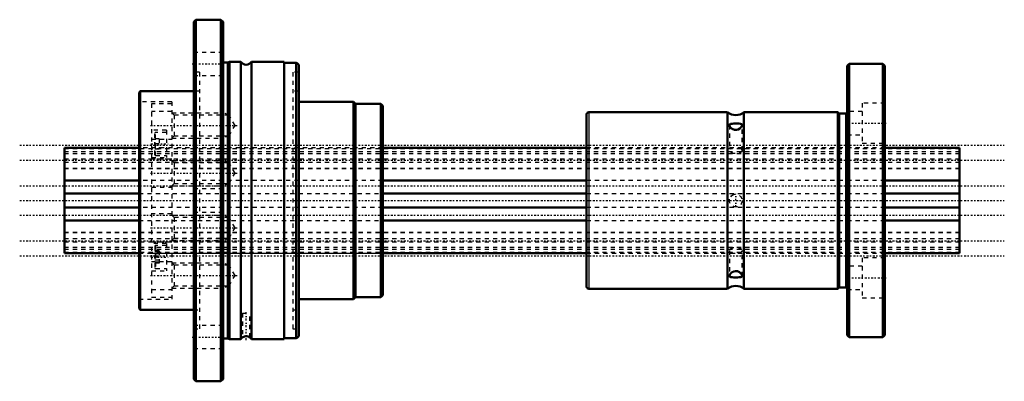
# Model space of a CAD drawing. Header units: millimetres. Extents: x -11 to 224, y -43 to 43.
import ezdxf

# ---------------------------------------------------------------- set-up
doc = ezdxf.new("R2010")
doc.units = ezdxf.units.MM
doc.linetypes.add('Center', pattern=[1.5, 0.45, -0.5, 0.05, -0.5])
doc.linetypes.add('Dashed', pattern=[2, 1, -1])
for name, color, linetype, lineweight in [('2d ConnectionPoints', 7, 'Continuous', 50), ('AM_0', 7, 'Continuous', 50), ('AM_4', 3, 'Continuous', 25), ('AM_5', 3, 'Continuous', 25), ('AM_7', 7, 'Center', 25), ('AM_9', 6, 'Dashed', 25)]:
    doc.layers.add(name, color=color, linetype=linetype, lineweight=lineweight)

# ---------------------------------------------------------------- blocks, each defined once
blk = doc.blocks.new('1_NS_2525ASpline_0_in_NS2525A_213L_4')
at = {"layer": 'AM_0'}
for p, q in [((31.25, 43), (30.75, 42.5)), ((30.75, 42.5), (30.75, -42.5)), ((31.25, 43), (31.25, -43)), ((37.25, 43), (31.25, 43)), ((37.75, 42.5), (37.25, 43)), ((37.25, 43), (37.25, -43)), ((37.75, 42.5), (37.75, -42.5)), ((39.3, 33), (38.87, 32.8)), ((39.3, 33), (39.3, -33)), ((41.98, 33), (39.3, 33)), ((41.98, 33), (41.98, -33)), ((52.25, 33), (44.52, 33)), ((44.52, 33), (44.52, -33)), ((52.25, 33), (52.25, -33)), ((38.87, 32.8), (37.75, 32.8)), ((38.87, 32.8), (38.87, -32.8)), ((55.17, 32.75), (52.25, 32.75)), ((55.17, 32.75), (55.17, -32.75)), ((55.75, 32.3), (55.75, -32.3)), ((18.05, 26), (17.75, 25.7)), ((30.75, 26), (18.05, 26)), ((18.05, 26), (18.05, -26)), ((17.75, 25.7), (17.75, -25.7)), ((68.75, 23.5), (55.75, 23.5)), ((68.75, 23.5), (68.75, -23.5)), ((69.25, 23), (68.75, 23.5)), ((75.25, 23), (69.25, 23)), ((69.25, 23), (69.25, -23)), ((75.75, 22.5), (75.25, 23)), ((75.25, 23), (75.25, -23)), ((75.75, 22.5), (75.75, -22.5)), ((68.75, -23.5), (69.25, -23)), ((69.25, -23), (75.25, -23)), ((75.25, -23), (75.75, -22.5)), ((17.75, -25.7), (18.05, -26)), ((55.75, -23.5), (68.75, -23.5)), ((18.05, -26), (30.75, -26)), ((37.75, -32.8), (38.87, -32.8)), ((38.87, -32.8), (39.3, -33)), ((52.25, -32.75), (55.17, -32.75)), ((39.3, -33), (41.98, -33)), ((44.52, -33), (52.25, -33)), ((30.75, -42.5), (31.25, -43)), ((31.25, -43), (37.25, -43)), ((37.25, -43), (37.75, -42.5))]:
    blk.add_line(p, q, dxfattribs=at)
blk.add_lwpolyline([(44.15, -32.6), (44.14, -32.59), (44.08, -32.55), (43.95, -32.47), (43.72, -32.37), (43.41, -32.3), (43.13, -32.29), (42.88, -32.33), (42.66, -32.41), (42.47, -32.51), (42.37, -32.58), (42.35, -32.6)], dxfattribs=at)
for centre, start, end in [((43.25, 33.8), 212.231, 327.769), ((54.56, 31.38), 37.7646, 66.2057), ((43.25, -33.8), 126.3933, 147.769), ((43.25, -33.8), 32.231, 53.5722), ((54.56, -31.38), 293.7943, 322.2354)]:
    blk.add_arc(centre, 1.5, start, end, dxfattribs=at)
at = {"layer": 'AM_5', "linetype": 'Dashed'}
for p, q in [((25.55, 20.85), (37.75, 20.85)), ((37.75, 14.85), (37.75, 20.85)), ((39.17, 20.31), (37.75, 20.85)), ((25.55, 14.85), (37.75, 14.85)), ((39.17, 15.4), (37.75, 14.85)), ((25.55, 9.5), (37.75, 9.5)), ((37.75, 3.5), (37.75, 9.5)), ((39.17, 8.96), (37.75, 9.5)), ((25.55, 3.5), (37.75, 3.5)), ((39.17, 4.04), (37.75, 3.5)), ((25.55, -3.5), (37.75, -3.5)), ((37.75, -9.5), (37.75, -3.5)), ((39.17, -4.04), (37.75, -3.5)), ((39.17, -8.96), (37.75, -9.5)), ((25.55, -9.5), (37.75, -9.5)), ((25.55, -14.85), (37.75, -14.85)), ((37.75, -20.85), (37.75, -14.85)), ((39.17, -15.4), (37.75, -14.85)), ((25.55, -20.85), (37.75, -20.85)), ((39.17, -20.31), (37.75, -20.85))]:
    blk.add_line(p, q, dxfattribs=at)
at = {"layer": 'AM_7'}
for p, q in [((30.4, 32.48), (38.1, 32.48)), ((20.51, 17.85), (41.34, 17.85)), ((20.57, 13.44), (24.65, 13.44)), ((20.51, 6.5), (41.34, 6.5)), ((20.51, -6.5), (41.34, -6.5)), ((20.57, -13.44), (24.65, -13.44)), ((20.51, -17.85), (41.34, -17.85)), ((43.25, -33.2), (43.25, -26.51)), ((30.4, -32.48), (38.1, -32.48))]:
    blk.add_line(p, q, dxfattribs=at)
at = {"layer": 'AM_9'}
for p, q in [((37.75, 35.23), (30.75, 35.23)), ((32.15, 30.5), (30.75, 30.5)), ((32.15, 30.5), (32.15, -30.5)), ((54.35, 30.5), (54.35, -30.5)), ((55.75, 30.5), (54.35, 30.5)), ((30.75, 29.73), (37.75, 29.73)), ((32.15, 26), (30.75, 26)), ((55.75, 26), (54.35, 26)), ((25.55, 23.5), (17.75, 23.5)), ((25.55, 23.5), (25.55, -23.5)), ((20.75, 23), (20.75, -23)), ((25.55, 23), (20.75, 23)), ((25.55, 21.15), (20.75, 21.15)), ((26.09, 20.31), (25.55, 20.85)), ((39.17, 20.31), (26.09, 20.31)), ((26.09, 20.31), (26.09, 15.4)), ((39.17, 20.31), (39.17, 15.4)), ((40.59, 17.85), (39.17, 20.31)), ((24.25, 16.69), (20.75, 16.69)), ((24.25, 16.69), (24.25, 10.19)), ((39.17, 15.4), (40.59, 17.85)), ((20.75, 14.55), (25.55, 14.55)), ((21.5, 10.89), (21.5, 15.99)), ((22.5, 14.69), (21.5, 14.69)), ((21.7, 10.69), (21.7, 16.19)), ((24.25, 16.19), (21.7, 16.19)), ((22.5, 14.69), (22.5, 12.19)), ((25.55, 14.85), (26.09, 15.4)), ((26.09, 15.4), (39.17, 15.4)), ((75.75, 12.5), (20.75, 12.5)), ((22.5, 13.44), (21.5, 13.44)), ((22.5, 12.19), (21.5, 12.19)), ((20.75, 10.19), (24.25, 10.19)), ((25.55, 9.8), (20.75, 9.8)), ((21.7, 10.69), (24.25, 10.69)), ((26.09, 8.96), (25.55, 9.5)), ((39.17, 8.96), (26.09, 8.96)), ((26.09, 8.96), (26.09, 4.04)), ((39.17, 8.96), (39.17, 4.04)), ((40.59, 6.5), (39.17, 8.96)), ((39.17, 4.04), (40.59, 6.5)), ((20.75, 3.2), (25.55, 3.2)), ((25.55, 3.5), (26.09, 4.04)), ((26.09, 4.04), (39.17, 4.04)), ((37.75, 2.75), (30.75, 2.75)), ((25.55, -3.2), (20.75, -3.2)), ((26.09, -4.04), (25.55, -3.5)), ((39.17, -4.04), (26.09, -4.04)), ((26.09, -4.04), (26.09, -8.96)), ((30.75, -2.75), (37.75, -2.75)), ((40.59, -6.5), (39.17, -4.04)), ((39.17, -4.04), (39.17, -8.96)), ((39.17, -8.96), (40.59, -6.5)), ((25.55, -9.5), (26.09, -8.96)), ((26.09, -8.96), (39.17, -8.96)), ((20.75, -9.8), (25.55, -9.8)), ((24.25, -10.19), (20.75, -10.19)), ((21.5, -10.89), (21.5, -15.99)), ((21.7, -10.69), (21.7, -16.19)), ((24.25, -10.69), (21.7, -10.69)), ((24.25, -10.19), (24.25, -16.69)), ((20.75, -12.5), (75.75, -12.5)), ((22.5, -11.99), (21.5, -11.99)), ((22.5, -12.19), (21.5, -12.19)), ((22.5, -12.71), (21.5, -12.71)), ((22.5, -13.44), (21.5, -13.44)), ((22.5, -11.99), (22.5, -14.88)), ((25.55, -14.55), (20.75, -14.55)), ((22.5, -14.16), (21.5, -14.16)), ((22.5, -14.69), (21.5, -14.69)), ((22.5, -14.88), (21.5, -14.88)), ((21.7, -16.19), (24.25, -16.19)), ((26.09, -15.4), (25.55, -14.85)), ((39.17, -15.4), (26.09, -15.4)), ((26.09, -15.4), (26.09, -20.31)), ((40.59, -17.85), (39.17, -15.4)), ((39.17, -15.4), (39.17, -20.31)), ((20.75, -16.69), (24.25, -16.69)), ((39.17, -20.31), (40.59, -17.85)), ((25.55, -20.85), (26.09, -20.31)), ((26.09, -20.31), (39.17, -20.31)), ((20.75, -21.15), (25.55, -21.15)), ((20.75, -23), (25.55, -23)), ((17.75, -23.5), (25.55, -23.5)), ((30.75, -26), (32.15, -26)), ((42.35, -26.81), (44.15, -26.81)), ((42.35, -26.81), (42.35, -32.59)), ((44.15, -32.59), (44.15, -26.81)), ((54.35, -26), (55.75, -26)), ((37.75, -29.73), (30.75, -29.73)), ((30.75, -30.5), (32.15, -30.5)), ((42.91, -32.33), (43, -32.31)), ((54.35, -30.5), (55.75, -30.5)), ((30.75, -35.23), (37.75, -35.23))]:
    blk.add_line(p, q, dxfattribs=at)
for centre, start, end in [((21.7, 15.99), 90, 180), ((21.7, 10.89), 180, 270), ((21.7, -10.89), 90, 180), ((21.7, -15.99), 180, 270)]:
    blk.add_arc(centre, 0.2, start, end, dxfattribs=at)
blk = doc.blocks.new('2_NS_2525ASpline_b_0_in_NS2525A_213L_4')
at = {"layer": 'AM_0'}
for p, q in [((186.75, 32.5), (186.25, 32)), ((186.25, 32), (186.25, -32)), ((194.75, 32.5), (186.75, 32.5)), ((186.75, 32.5), (186.75, -32.5)), ((194.75, 32.5), (194.75, -32.5)), ((195.25, 32), (194.75, 32.5)), ((195.25, 32), (195.25, -32)), ((124.25, 20.5), (124.25, -20.5)), ((157.82, 21), (124.75, 21)), ((157.82, 21), (157.82, -21)), ((161.68, 21), (161.68, -21)), ((184, 21), (161.68, 21)), ((184, 21), (184, -21)), ((185.85, 20.7), (184.45, 20.7)), ((124.75, -21), (157.82, -21)), ((161.68, -21), (184, -21)), ((184.45, -20.7), (185.85, -20.7)), ((186.25, -32), (186.75, -32.5)), ((186.75, -32.5), (194.75, -32.5)), ((194.75, -32.5), (195.25, -32))]:
    blk.add_line(p, q, dxfattribs=at)
for points in [[(159.3, 18.28), (158.86, 18.27), (158.51, 18.22), (158.29, 18.09), (158.25, 17.93)], [(158.25, 17.93), (158.26, 17.86), (158.35, 17.6), (158.57, 17.31), (158.93, 17.02), (159.43, 16.82), (159.91, 16.79), (160.33, 16.9), (160.71, 17.11), (161.03, 17.43), (161.22, 17.78), (161.25, 17.93)], [(161.25, 17.93), (161.24, 18.02), (161.12, 18.16), (160.88, 18.24), (160.49, 18.28), (159.99, 18.28), (159.51, 18.28), (159.3, 18.28)], [(161.25, -17.93), (161.25, -17.91), (161.18, -17.66), (160.99, -17.37), (160.66, -17.07), (160.18, -16.84), (159.68, -16.78), (159.25, -16.87), (158.86, -17.06), (158.52, -17.36), (158.3, -17.71), (158.25, -17.93)], [(158.25, -17.93), (158.25, -17.98), (158.35, -18.14), (158.56, -18.23), (158.92, -18.27), (159.3, -18.28)], [(159.3, -18.28), (159.74, -18.28), (160.18, -18.28), (160.57, -18.27), (160.92, -18.24), (161.17, -18.12), (161.25, -17.93)]]:
    blk.add_lwpolyline(points, dxfattribs=at)
for centre, radius, start, end in [((124.75, 20.5), 0.5, 90, 180), ((159.75, 23.3), 3, 230.0555, 309.9445), ((184.45, 21.2), 0.5, 205.8419, 270), ((185.85, 21.2), 0.5, 270, 323.1301), ((124.75, -20.5), 0.5, 180, 270), ((159.75, -23.3), 3, 50.0555, 129.9445), ((184.45, -21.2), 0.5, 90, 154.1581), ((185.85, -21.2), 0.5, 36.8699, 90)]:
    blk.add_arc(centre, radius, start, end, dxfattribs=at)
at = {"layer": 'AM_4'}
for p, q in [((124.75, 21), (124.75, -21)), ((184.45, 20.7), (184.45, -20.7)), ((185.85, 20.7), (185.85, -20.7))]:
    blk.add_line(p, q, dxfattribs=at)
at = {"layer": 'AM_7'}
for p, q in [((185.8, 18.38), (195.7, 18.38)), ((159.75, -1.57), (159.75, 1.57)), ((185.8, -18.38), (195.7, -18.38))]:
    blk.add_line(p, q, dxfattribs=at)
at = {"layer": 'AM_9'}
for p, q in [((189.85, 21.13), (186.25, 21.13)), ((189.85, 23.13), (189.85, 13.63)), ((195.25, 23.13), (189.85, 23.13)), ((158.25, 17.92), (158.25, 11.89)), ((161.25, 11.89), (161.25, 17.92)), ((186.25, 15.63), (189.85, 15.63)), ((195.25, 12.5), (124.25, 12.5)), ((189.85, 13.63), (195.25, 13.63)), ((158.55, 0.9), (158.71, 1.08)), ((158.71, 1.08), (159, 1.3)), ((159.78, -1.5), (159.45, -1.47)), ((124.25, -12.5), (195.25, -12.5)), ((158.25, -11.89), (158.25, -17.92)), ((161.25, -17.93), (161.25, -11.89)), ((189.85, -13.63), (189.85, -23.13)), ((195.25, -13.63), (189.85, -13.63)), ((189.85, -15.63), (186.25, -15.63)), ((186.25, -21.13), (189.85, -21.13)), ((189.85, -23.13), (195.25, -23.13))]:
    blk.add_line(p, q, dxfattribs=at)
blk.add_circle((159.75, 0), 1.5, dxfattribs=at)
for centre in [(159.75, 11.89), (159.75, -11.89)]:
    blk.add_ellipse(centre, major_axis=(1.5, 0), ratio=0.5, dxfattribs=at)
blk = doc.blocks.new('3_NS_2525A_213L_Shaft_0_in_NS2525A_213L_4')
at = {"layer": 'AM_0'}
for p, q in [((0, 12.5), (0, -12.5)), ((17.75, 12.5), (0, 12.5)), ((124.25, 12.5), (75.75, 12.5)), ((213, 12.5), (195.25, 12.5)), ((213, 12.5), (213, -12.5)), ((17.75, 4.74), (0, 4.74)), ((124.25, 4.74), (75.75, 4.74)), ((213, 4.74), (195.25, 4.74)), ((0, 1.68), (17.75, 1.68)), ((75.75, 1.68), (124.25, 1.68)), ((195.25, 1.68), (213, 1.68)), ((17.75, -1.68), (0, -1.68)), ((124.25, -1.68), (75.75, -1.68)), ((213, -1.68), (195.25, -1.68)), ((0, -4.74), (17.75, -4.74)), ((75.75, -4.74), (124.25, -4.74)), ((195.25, -4.74), (213, -4.74)), ((0, -12.5), (17.75, -12.5)), ((75.75, -12.5), (124.25, -12.5)), ((195.25, -12.5), (213, -12.5))]:
    blk.add_line(p, q, dxfattribs=at)
at = {"layer": 'AM_7'}
for p, q in [((-10.65, 13.14), (223.65, 13.14)), ((-10.65, 9.62), (223.65, 9.62)), ((-10.65, 3.52), (223.65, 3.52)), ((-10.65, 0), (223.65, 0)), ((-10.65, -3.52), (223.65, -3.52)), ((-10.65, -9.62), (223.65, -9.62)), ((-10.65, -13.14), (223.65, -13.14))]:
    blk.add_line(p, q, dxfattribs=at)
at = {"layer": 'AM_9'}
for p, q in [((0, 12.39), (213, 12.39)), ((75.75, 12.5), (17.75, 12.5)), ((195.25, 12.5), (124.25, 12.5)), ((213, 11.57), (0, 11.57)), ((0, 11.15), (213, 11.15)), ((0, 9.89), (213, 9.89)), ((213, 9), (0, 9)), ((213, 7.65), (0, 7.65)), ((0, 7.63), (213, 7.63)), ((75.75, 4.74), (17.75, 4.74)), ((195.25, 4.74), (124.25, 4.74)), ((17.75, 1.68), (75.75, 1.68)), ((124.25, 1.68), (195.25, 1.68)), ((75.75, -1.68), (17.75, -1.68)), ((195.25, -1.68), (124.25, -1.68)), ((17.75, -4.74), (75.75, -4.74)), ((124.25, -4.74), (195.25, -4.74)), ((213, -7.63), (0, -7.63)), ((0, -7.65), (213, -7.65)), ((0, -9), (213, -9)), ((213, -9.89), (0, -9.89)), ((213, -11.15), (0, -11.15)), ((0, -11.57), (213, -11.57)), ((213, -12.39), (0, -12.39)), ((17.75, -12.5), (75.75, -12.5)), ((124.25, -12.5), (195.25, -12.5))]:
    blk.add_line(p, q, dxfattribs=at)

msp = doc.modelspace()

# ---------------------------------------------------------------- linework, layer by layer
at = {"layer": '2d ConnectionPoints'}
for p in [(0, 0), (17.75, 0), (195.25, 0), (195.25, 0)]:
    msp.add_point(p, dxfattribs=at)

# ---------------------------------------------------------------- block references
for name in ['1_NS_2525ASpline_0_in_NS2525A_213L_4', '2_NS_2525ASpline_b_0_in_NS2525A_213L_4', '3_NS_2525A_213L_Shaft_0_in_NS2525A_213L_4']:
    msp.add_blockref(name, (0, 0))

doc.saveas('drawing.dxf')
